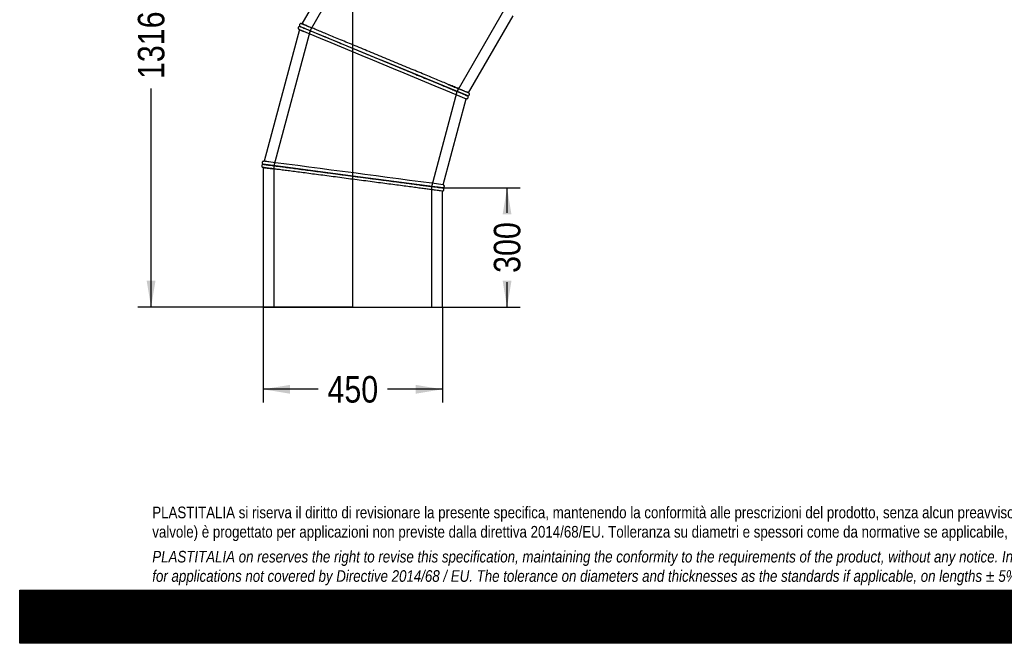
# Model space of a CAD drawing. Header units: millimetres. Extents: x 0 to 4950, y 0 to 3500.
# Tile 1 of 6: x 0 to 2475, y 0 to 1567. Entities that reach past the tile are written whole.
import ezdxf
from ezdxf.enums import TextEntityAlignment as Align
from ezdxf.lldxf.tags import DXFTag

# ---------------------------------------------------------------- set-up
doc = ezdxf.new("R2010")
doc.units = ezdxf.units.MM
doc.header["$LTSCALE"] = 16.666667
for name, color, linetype in [('Default', 7, 'Continuous'), ('DV1_Default', 7, 'Continuous'), ('TUBO_X_GOMITO_90', 7, 'Continuous')]:
    doc.layers.add(name, color=color, linetype=linetype)
doc.styles.add('SEACAD_Arial_Narrow', font='ARIALN.TTF')
tags = doc.linetypes.add('HIDDEN2', pattern=[4.7625, 3.175, -1.5875]).pattern_tags.tags
tags[6:7] = [DXFTag(74, 4), DXFTag(75, 0), DXFTag(340, '0'), DXFTag(46, 0.0), DXFTag(50, 0.0), DXFTag(44, 0.0), DXFTag(45, 0.0)]
tags[4:5] = [DXFTag(74, 4), DXFTag(75, 0), DXFTag(340, '0'), DXFTag(46, 0.0), DXFTag(50, 0.0), DXFTag(44, 0.0), DXFTag(45, 0.0)]
tags = doc.linetypes.add('PHANTOM2', pattern=[31.75, 15.875, -3.175, 3.175, -3.175, 3.175, -3.175]).pattern_tags.tags
tags[14:15] = [DXFTag(74, 4), DXFTag(75, 0), DXFTag(340, '0'), DXFTag(46, 0.0), DXFTag(50, 0.0), DXFTag(44, 0.0), DXFTag(45, 0.0)]
tags[12:13] = [DXFTag(74, 4), DXFTag(75, 0), DXFTag(340, '0'), DXFTag(46, 0.0), DXFTag(50, 0.0), DXFTag(44, 0.0), DXFTag(45, 0.0)]
tags[10:11] = [DXFTag(74, 4), DXFTag(75, 0), DXFTag(340, '0'), DXFTag(46, 0.0), DXFTag(50, 0.0), DXFTag(44, 0.0), DXFTag(45, 0.0)]
tags[8:9] = [DXFTag(74, 4), DXFTag(75, 0), DXFTag(340, '0'), DXFTag(46, 0.0), DXFTag(50, 0.0), DXFTag(44, 0.0), DXFTag(45, 0.0)]
tags[6:7] = [DXFTag(74, 4), DXFTag(75, 0), DXFTag(340, '0'), DXFTag(46, 0.0), DXFTag(50, 0.0), DXFTag(44, 0.0), DXFTag(45, 0.0)]
tags[4:5] = [DXFTag(74, 4), DXFTag(75, 0), DXFTag(340, '0'), DXFTag(46, 0.0), DXFTag(50, 0.0), DXFTag(44, 0.0), DXFTag(45, 0.0)]
doc.dimstyles.new('Plastitalia', dxfattribs={"dimtxt": 66.666667, "dimasz": 66.666667, "dimexe": 33.333333, "dimexo": 0, "dimgap": 16.666667, "dimtad": 0, "dimdec": 0, "dimtxsty": 'SEACAD_Arial_Narrow', "dimblk1": '_SE_FILLED', "dimblk2": '_SE_FILLED', "dimsah": 1, "dimcen": 33.333333, "dimadec": 0, "dimazin": 0, "dimtfac": 0.8, "dimtdec": 1, "dimtmove": 0, "dimatfit": 3, "dimfxl": 1, "dimtolj": 1, "dimarcsym": 0})

# ---------------------------------------------------------------- blocks, each defined once
blk = doc.blocks.new('SE')
at = {"layer": 'DV1_Default', "color": 7, "linetype": 'PHANTOM2'}
blk.add_line((837.4, 844.3), (837.4, 2160.8), dxfattribs=at)
at = {"layer": 'TUBO_X_GOMITO_90', "color": 7, "linetype": 'Continuous'}
for p, q in [((880.4, 1853.3), (709.2, 1556.8)), ((1128.5, 1383.1), (1240.5, 1577)), ((703.1, 1542), (614.5, 1211.3)), ((705.2, 1549.9), (705.2, 1549.8)), ((705.2, 1549.8), (915.1, 1462.9)), ((705.2, 1549.8), (705.2, 1549.8)), ((705.2, 1549.8), (915.1, 1462.9)), ((915.1, 1462.9), (915.1, 1462.9)), ((915.1, 1462.9), (1124.5, 1376.1)), ((915.1, 1462.9), (915.1, 1462.9)), ((1124.5, 1376.1), (915.1, 1462.9)), ((1064.5, 1152.1), (1122.4, 1368.4)), ((1123.4, 1368.2), (1122.4, 1368.4)), ((1124.5, 1376.1), (1124.5, 1376.2)), ((1124.5, 1376.1), (1124.5, 1376.1)), ((1128.5, 1383.1), (1129.3, 1382.5)), ((612.4, 1203.6), (612.4, 1203.5)), ((837.6, 1173.9), (612.4, 1203.5)), ((612.4, 1203.5), (612.4, 1203.5)), ((612.4, 1203.5), (837.6, 1173.9)), ((612.4, 1195.5), (612.4, 844.3)), ((837.6, 1173.9), (837.6, 1173.9)), ((837.6, 1173.9), (1062.4, 1144.3)), ((837.6, 1173.9), (837.6, 1173.9)), ((1062.4, 1144.3), (837.6, 1173.9)), ((1062.4, 1144.3), (1062.4, 1144.3)), ((1062.4, 1144.3), (1062.4, 1144.3)), ((1064.5, 1152.1), (1065.4, 1151.7)), ((1063.4, 1136.4), (1062.4, 1136.3)), ((1062.4, 844.3), (1062.4, 1136.3)), ((612.4, 844.3), (1062.4, 844.3))]:
    blk.add_line(p, q, dxfattribs=at)
at = {"layer": 'TUBO_X_GOMITO_90', "color": 7, "linetype": 'HIDDEN2'}
for p, q in [((905.8, 1843.9), (730, 1539.5)), ((1099.6, 1386.4), (1223.1, 1600.4)), ((730, 1539.5), (639.1, 1200)), ((1035.7, 1147.8), (1099.6, 1386.4)), ((639.1, 1200), (639.1, 844.3)), ((1035.7, 844.3), (1035.7, 1147.8))]:
    blk.add_line(p, q, dxfattribs=at)
at = {"layer": 'TUBO_X_GOMITO_90', "color": 7, "linetype": 'Continuous'}
for centre, radius, start, end in [((731.5, 1602.7), 66.9, 243.16, 248.5389), ((288933.2, 696798), 752633.6, 247.4827236, 247.5172764), ((641.6, 1375.6), 193.2, 66.7706, 70.1365), ((1192.9, 1558.5), 194.6, 246.8339, 250.0282), ((1098.1, 1319), 62.8, 63.4848, 68.4229), ((624, 1260.5), 65.9, 258.0759, 263.5319), ((596.1, 1018.9), 193.2, 81.7706, 85.1365), ((-97398.9, -745013), 752633.6, 82.4827236, 82.5172716), ((1081.2, 1338.2), 194.6, 261.8339, 265.0282), ((1052.7, 1089.4), 55.6, 77.9333, 83.5481)]:
    blk.add_arc(centre, radius, start, end, dxfattribs=at)
at = {"layer": 'TUBO_X_GOMITO_90', "color": 7, "linetype": 'HIDDEN2'}
for centre, radius, start, end in [((749.3, 1640.6), 108.8, 246.4285, 248.6749), ((965.1, 2144.8), 657.1, 247.1384, 247.5202), ((609.6, 1292.4), 282.4, 66.8617, 67.2236), ((-834.3, -3307), 5076.2, 67.4214, 67.5497), ((1040.4, 1192.1), 202.2, 66.0114, 68.4329), ((1040.4, 1192.1), 202.2, 64.895, 65.2474), ((629.9, 1292.7), 98.7, 261.5813, 263.6805), ((586.7, 930.1), 282.4, 81.8617, 82.2236), ((1033.2, 976.4), 170.2, 81.7044, 83.5514)]:
    blk.add_arc(centre, radius, start, end, dxfattribs=at)
at = {"layer": 'TUBO_X_GOMITO_90', "color": 7, "linetype": 'Continuous'}
for points, knots in [([(704.3, 1549.9), (703.8, 1549.9), (702.9, 1549.8), (701.8, 1549.3), (701.1, 1548.6), (700.5, 1547.7), (700.1, 1546.7), (700.1, 1545.4), (700.5, 1544.1), (701, 1543.4), (701.4, 1543)], [0, 0, 0, 0, 0.152516, 0.272964, 0.368087, 0.469007, 0.586163, 0.717646, 0.85824, 1, 1, 1, 1]), ([(707.2, 1557.3), (706.9, 1557.3), (706.3, 1557.2), (705.1, 1556.8), (704.2, 1556.1), (703.5, 1555), (703.2, 1554.1), (703.2, 1553.1), (703.3, 1552.2), (703.7, 1551.2), (704.2, 1550.7), (704.4, 1550.4)], [0, 0, 0, 0, 0.107077, 0.204541, 0.366432, 0.489047, 0.582732, 0.678603, 0.782944, 0.891834, 1, 1, 1, 1]), ([(705.2, 1549.8), (705.2, 1549.8), (706.5, 1549.2), (710.6, 1547.5), (712.3, 1546.8), (716.3, 1545.2), (718.7, 1544.2), (724, 1542), (727, 1540.8), (733.5, 1538.1), (737, 1536.6), (744.6, 1533.5), (748.7, 1531.8), (757.3, 1528.2), (762, 1526.3), (771.7, 1522.2), (776.8, 1520.1), (787.5, 1515.7), (793, 1513.4), (804.5, 1508.7), (810.4, 1506.2), (822.5, 1501.2), (828.7, 1498.6), (841.4, 1493.4), (847.9, 1490.7), (861, 1485.3), (867.7, 1482.5), (881.1, 1476.9), (887.9, 1474.1), (901.5, 1468.5), (908.3, 1465.7), (915.1, 1462.9)], [0.5000745, 0.5000745, 0.5000745, 0.5000745, 0.5625, 0.5625, 0.59375, 0.59375, 0.625, 0.625, 0.65625, 0.65625, 0.6875, 0.6875, 0.71875, 0.71875, 0.75, 0.75, 0.78125, 0.78125, 0.8125, 0.8125, 0.84375, 0.84375, 0.875, 0.875, 0.90625, 0.90625, 0.9375, 0.9375, 0.96875, 0.96875, 1, 1, 1, 1]), ([(705.2, 1549.8), (705.2, 1549.8), (706.6, 1549.3), (710.6, 1547.6), (712.3, 1546.9), (716.3, 1545.2), (718.7, 1544.3), (724, 1542), (727, 1540.8), (733.5, 1538.1), (737, 1536.7), (744.6, 1533.5), (748.7, 1531.8), (757.4, 1528.2), (762, 1526.3), (771.7, 1522.3), (776.8, 1520.1), (787.5, 1515.7), (793, 1513.4), (804.5, 1508.7), (810.4, 1506.2), (822.5, 1501.2), (828.7, 1498.6), (841.4, 1493.4), (847.9, 1490.7), (861, 1485.3), (867.7, 1482.5), (881.1, 1476.9), (887.9, 1474.1), (901.5, 1468.5), (908.3, 1465.7), (915.1, 1462.9)], [0.5000745, 0.5000745, 0.5000745, 0.5000745, 0.5625, 0.5625, 0.59375, 0.59375, 0.625, 0.625, 0.65625, 0.65625, 0.6875, 0.6875, 0.71875, 0.71875, 0.75, 0.75, 0.78125, 0.78125, 0.8125, 0.8125, 0.84375, 0.84375, 0.875, 0.875, 0.90625, 0.90625, 0.9375, 0.9375, 0.96875, 0.96875, 1, 1, 1, 1]), ([(1128.5, 1383.1), (1128.5, 1383.1), (1127.1, 1383.6), (1123.1, 1385.3), (1121.4, 1386), (1117.3, 1387.7), (1115, 1388.7), (1109.7, 1390.9), (1106.7, 1392.1), (1100.2, 1394.8), (1096.6, 1396.3), (1089, 1399.5), (1084.9, 1401.1), (1076.2, 1404.8), (1071.6, 1406.7), (1061.8, 1410.7), (1056.7, 1412.8), (1046.1, 1417.3), (1040.5, 1419.6), (1023.4, 1426.7), (1011.2, 1431.7), (992.2, 1439.6), (985.7, 1442.3), (972.6, 1447.7), (965.9, 1450.5), (952.5, 1456), (945.7, 1458.8), (932.1, 1464.5), (925.4, 1467.3), (911.8, 1472.9), (905.1, 1475.7), (891.6, 1481.3), (884.8, 1484.1), (871.3, 1489.6), (864.7, 1492.4), (851.6, 1497.8), (845.1, 1500.5), (832.4, 1505.8), (826.2, 1508.3), (814.1, 1513.3), (808.2, 1515.8), (796.8, 1520.5), (791.3, 1522.8), (780.6, 1527.2), (775.5, 1529.3), (765.8, 1533.3), (761.2, 1535.3), (752.5, 1538.9), (748.4, 1540.6), (740.7, 1543.7), (737.1, 1545.2), (730.7, 1547.9), (727.8, 1549.1), (722.6, 1551.2), (720.3, 1552.2), (716.3, 1553.8), (714.6, 1554.5), (711.9, 1555.7), (710.9, 1556.1), (709.5, 1556.6), (709.2, 1556.8), (709.2, 1556.8), (709.2, 1556.8), (709.2, 1556.8)], [0, 0, 0, 0, 0.03125, 0.03125, 0.046875, 0.046875, 0.0625, 0.0625, 0.078125, 0.078125, 0.09375, 0.09375, 0.109375, 0.109375, 0.125, 0.125, 0.140625, 0.140625, 0.15625, 0.15625, 0.1875, 0.1875, 0.203125, 0.203125, 0.21875, 0.21875, 0.234375, 0.234375, 0.25, 0.25, 0.265625, 0.265625, 0.28125, 0.28125, 0.296875, 0.296875, 0.3125, 0.3125, 0.328125, 0.328125, 0.34375, 0.34375, 0.359375, 0.359375, 0.375, 0.375, 0.390625, 0.390625, 0.40625, 0.40625, 0.421875, 0.421875, 0.4375, 0.4375, 0.453125, 0.453125, 0.46875, 0.46875, 0.484375, 0.484375, 0.5, 0.5, 0.5035747, 0.5035747, 0.5035747, 0.5035747]), ([(915.1, 1462.9), (928.6, 1457.3), (942.1, 1451.7), (962.3, 1443.3), (968.9, 1440.6), (982, 1435.1), (988.5, 1432.5), (1001.1, 1427.2), (1007.3, 1424.7), (1019.4, 1419.6), (1025.3, 1417.2), (1042.4, 1410.1), (1053.1, 1405.7), (1067.7, 1399.6), (1072.3, 1397.7), (1081.1, 1394.1), (1085.2, 1392.4), (1092.8, 1389.2), (1096.4, 1387.7), (1102.9, 1385.1), (1105.8, 1383.8), (1111, 1381.7), (1113.3, 1380.7), (1117.3, 1379.1), (1119, 1378.4), (1123.1, 1376.7), (1124.5, 1376.1), (1124.5, 1376.1), (1124.5, 1376.1), (1124.5, 1376.1)], [0, 0, 0, 0, 0.0625, 0.0625, 0.09375, 0.09375, 0.125, 0.125, 0.15625, 0.15625, 0.1875, 0.1875, 0.25, 0.25, 0.28125, 0.28125, 0.3125, 0.3125, 0.34375, 0.34375, 0.375, 0.375, 0.40625, 0.40625, 0.4375, 0.4375, 0.5, 0.5, 0.5002483, 0.5002483, 0.5002483, 0.5002483]), ([(915.1, 1462.9), (928.6, 1457.3), (942.1, 1451.7), (962.3, 1443.3), (968.9, 1440.6), (982, 1435.1), (988.5, 1432.5), (1001.2, 1427.2), (1007.3, 1424.7), (1019.4, 1419.6), (1025.4, 1417.2), (1042.5, 1410.1), (1053.2, 1405.7), (1067.7, 1399.7), (1072.4, 1397.7), (1081.1, 1394.1), (1085.2, 1392.4), (1092.9, 1389.2), (1096.4, 1387.8), (1102.9, 1385.1), (1105.8, 1383.9), (1111.1, 1381.7), (1113.4, 1380.8), (1115.4, 1379.9), (1115.4, 1379.9), (1115.5, 1379.9)], [0, 0, 0, 0, 0.0625, 0.0625, 0.09375, 0.09375, 0.125, 0.125, 0.15625, 0.15625, 0.1875, 0.1875, 0.25, 0.25, 0.28125, 0.28125, 0.3125, 0.3125, 0.34375, 0.34375, 0.375, 0.375, 0.40625, 0.40625, 0.4067479, 0.4067479, 0.4067479, 0.4067479]), ([(1119.9, 1378.1), (1120.1, 1378), (1120.3, 1377.9), (1123.1, 1376.7), (1124.5, 1376.2), (1124.5, 1376.2), (1124.5, 1376.2), (1124.5, 1376.2)], [0.43383586, 0.43383586, 0.43383586, 0.43383586, 0.4375, 0.4375, 0.5, 0.5, 0.50034143, 0.50034143, 0.50034143, 0.50034143]), ([(1123.4, 1368.2), (1123.9, 1368.3), (1124.7, 1368.3), (1125.9, 1369), (1126.8, 1369.9), (1127.3, 1371), (1127.5, 1372), (1127.4, 1373), (1127.1, 1374.1), (1126.5, 1374.8), (1126.2, 1375.2)], [0, 0, 0, 0, 0.14176, 0.282354, 0.413837, 0.530993, 0.631913, 0.727036, 0.847484, 1, 1, 1, 1]), ([(1126.4, 1375.6), (1126.8, 1375.6), (1127.3, 1375.7), (1128.4, 1376), (1129.3, 1376.6), (1130, 1377.5), (1130.4, 1378.5), (1130.6, 1379.5), (1130.5, 1380.6), (1130, 1381.6), (1129.6, 1382.2), (1129.3, 1382.5)], [0, 0, 0, 0, 0.100559, 0.189818, 0.334677, 0.44262, 0.539867, 0.648595, 0.765411, 0.884741, 1, 1, 1, 1]), ([(611.4, 1203.4), (611.1, 1203.3), (610.6, 1203.1), (609.7, 1202.5), (608.9, 1201.7), (608.5, 1200.6), (608.3, 1199.6), (608.4, 1198.6), (608.8, 1197.6), (609.5, 1196.6), (610.1, 1196.2), (610.4, 1196)], [0, 0, 0, 0, 0.100559, 0.189818, 0.334677, 0.44262, 0.539867, 0.648595, 0.765411, 0.884741, 1, 1, 1, 1]), ([(612.4, 1211.3), (612.1, 1211.2), (611.5, 1211), (610.5, 1210.3), (609.8, 1209.3), (609.4, 1208.1), (609.4, 1207.1), (609.6, 1206.2), (610, 1205.3), (610.6, 1204.5), (611.2, 1204.1), (611.5, 1203.9)], [0, 0, 0, 0, 0.107077, 0.204541, 0.366432, 0.489047, 0.582732, 0.678603, 0.782944, 0.891834, 1, 1, 1, 1]), ([(612.4, 1203.6), (612.4, 1203.6), (613.9, 1203.4), (618.2, 1202.8), (620, 1202.6), (624.4, 1202), (626.9, 1201.7), (632.6, 1200.9), (635.8, 1200.5), (642.8, 1199.6), (646.5, 1199.1), (654.7, 1198), (659.1, 1197.4), (668.4, 1196.2), (673.4, 1195.5), (683.8, 1194.2), (689.3, 1193.4), (700.7, 1191.9), (706.7, 1191.1), (719, 1189.5), (725.3, 1188.7), (738.3, 1187), (745, 1186.1), (758.6, 1184.3), (765.5, 1183.4), (779.6, 1181.5), (786.8, 1180.6), (801.2, 1178.7), (808.5, 1177.7), (823.1, 1175.8), (830.4, 1174.8), (837.6, 1173.9)], [0.5000745, 0.5000745, 0.5000745, 0.5000745, 0.5625, 0.5625, 0.59375, 0.59375, 0.625, 0.625, 0.65625, 0.65625, 0.6875, 0.6875, 0.71875, 0.71875, 0.75, 0.75, 0.78125, 0.78125, 0.8125, 0.8125, 0.84375, 0.84375, 0.875, 0.875, 0.90625, 0.90625, 0.9375, 0.9375, 0.96875, 0.96875, 1, 1, 1, 1]), ([(612.4, 1203.5), (612.4, 1203.5), (613.9, 1203.3), (618.2, 1202.7), (620, 1202.5), (624.4, 1201.9), (626.9, 1201.6), (632.6, 1200.9), (635.8, 1200.4), (642.7, 1199.5), (646.5, 1199), (654.7, 1198), (659.1, 1197.4), (668.4, 1196.2), (673.4, 1195.5), (683.8, 1194.1), (689.3, 1193.4), (700.7, 1191.9), (706.7, 1191.1), (719, 1189.5), (725.3, 1188.7), (738.3, 1187), (745, 1186.1), (758.6, 1184.3), (765.5, 1183.4), (779.6, 1181.5), (786.8, 1180.6), (801.2, 1178.7), (808.5, 1177.7), (823.1, 1175.8), (830.4, 1174.8), (837.6, 1173.9)], [0.5000705, 0.5000705, 0.5000705, 0.5000705, 0.5625, 0.5625, 0.59375, 0.59375, 0.625, 0.625, 0.65625, 0.65625, 0.6875, 0.6875, 0.71875, 0.71875, 0.75, 0.75, 0.78125, 0.78125, 0.8125, 0.8125, 0.84375, 0.84375, 0.875, 0.875, 0.90625, 0.90625, 0.9375, 0.9375, 0.96875, 0.96875, 1, 1, 1, 1]), ([(1062.4, 1136.3), (1062.4, 1136.3), (1060.9, 1136.5), (1056.5, 1137), (1054.7, 1137.3), (1050.4, 1137.8), (1047.9, 1138.2), (1042.2, 1138.9), (1039, 1139.3), (1032, 1140.3), (1028.2, 1140.8), (1020, 1141.8), (1015.6, 1142.4), (1006.3, 1143.6), (1001.3, 1144.3), (990.8, 1145.7), (985.3, 1146.4), (973.9, 1147.9), (968, 1148.7), (949.6, 1151.1), (936.5, 1152.8), (916.1, 1155.5), (909.1, 1156.4), (895.1, 1158.3), (887.9, 1159.2), (873.5, 1161.1), (866.2, 1162.1), (851.7, 1164), (844.4, 1164.9), (829.9, 1166.8), (822.6, 1167.8), (808.1, 1169.7), (800.8, 1170.7), (786.4, 1172.6), (779.3, 1173.5), (765.2, 1175.4), (758.3, 1176.3), (744.7, 1178.1), (738, 1178.9), (725, 1180.7), (718.7, 1181.5), (706.4, 1183.1), (700.5, 1183.9), (689.1, 1185.4), (683.6, 1186.1), (673.2, 1187.5), (668.2, 1188.1), (658.8, 1189.4), (654.4, 1190), (646.2, 1191), (642.4, 1191.5), (635.5, 1192.5), (632.4, 1192.9), (626.8, 1193.6), (624.3, 1193.9), (620, 1194.5), (618.2, 1194.7), (615.3, 1195.1), (614.2, 1195.3), (612.7, 1195.5), (612.4, 1195.5), (612.4, 1195.5)], [0, 0, 0, 0, 0.03125, 0.03125, 0.046875, 0.046875, 0.0625, 0.0625, 0.078125, 0.078125, 0.09375, 0.09375, 0.109375, 0.109375, 0.125, 0.125, 0.140625, 0.140625, 0.15625, 0.15625, 0.1875, 0.1875, 0.203125, 0.203125, 0.21875, 0.21875, 0.234375, 0.234375, 0.25, 0.25, 0.265625, 0.265625, 0.28125, 0.28125, 0.296875, 0.296875, 0.3125, 0.3125, 0.328125, 0.328125, 0.34375, 0.34375, 0.359375, 0.359375, 0.375, 0.375, 0.390625, 0.390625, 0.40625, 0.40625, 0.421875, 0.421875, 0.4375, 0.4375, 0.453125, 0.453125, 0.46875, 0.46875, 0.484375, 0.484375, 0.4999164, 0.4999164, 0.4999164, 0.4999164]), ([(837.6, 1173.9), (852.2, 1172), (866.7, 1170.1), (888.3, 1167.2), (895.4, 1166.3), (909.5, 1164.4), (916.4, 1163.5), (930, 1161.7), (936.7, 1160.8), (949.6, 1159.1), (956, 1158.3), (974.3, 1155.9), (985.8, 1154.4), (1001.5, 1152.3), (1006.4, 1151.6), (1015.8, 1150.4), (1020.2, 1149.8), (1028.4, 1148.7), (1032.3, 1148.2), (1039.2, 1147.3), (1042.3, 1146.9), (1047.9, 1146.2), (1050.4, 1145.8), (1052.6, 1145.6), (1052.6, 1145.6), (1052.7, 1145.5)], [0, 0, 0, 0, 0.0625, 0.0625, 0.09375, 0.09375, 0.125, 0.125, 0.15625, 0.15625, 0.1875, 0.1875, 0.25, 0.25, 0.28125, 0.28125, 0.3125, 0.3125, 0.34375, 0.34375, 0.375, 0.375, 0.40625, 0.40625, 0.4067481, 0.4067481, 0.4067481, 0.4067481]), ([(837.6, 1173.9), (852.2, 1172), (866.7, 1170.1), (888.3, 1167.2), (895.4, 1166.3), (909.5, 1164.4), (916.4, 1163.5), (930, 1161.7), (936.7, 1160.9), (949.6, 1159.2), (956, 1158.3), (974.3, 1155.9), (985.8, 1154.4), (1001.5, 1152.3), (1006.4, 1151.7), (1015.8, 1150.5), (1020.2, 1149.9), (1028.4, 1148.8), (1032.3, 1148.3), (1039.2, 1147.4), (1042.3, 1147), (1048, 1146.2), (1050.4, 1145.9), (1052.6, 1145.6), (1052.6, 1145.6), (1052.7, 1145.6)], [0, 0, 0, 0, 0.0625, 0.0625, 0.09375, 0.09375, 0.125, 0.125, 0.15625, 0.15625, 0.1875, 0.1875, 0.25, 0.25, 0.28125, 0.28125, 0.3125, 0.3125, 0.34375, 0.34375, 0.375, 0.375, 0.40625, 0.40625, 0.4067479, 0.4067479, 0.4067479, 0.4067479]), ([(1056.9, 1145.1), (1057.3, 1145), (1057.7, 1145), (1060.9, 1144.5), (1062.4, 1144.3), (1062.4, 1144.3), (1062.4, 1144.3), (1062.4, 1144.3)], [0.43038251, 0.43038251, 0.43038251, 0.43038251, 0.4375, 0.4375, 0.5, 0.5, 0.50034143, 0.50034143, 0.50034143, 0.50034143]), ([(1057.5, 1144.9), (1057.6, 1144.9), (1057.8, 1144.9), (1060.9, 1144.5), (1062.4, 1144.3), (1062.4, 1144.3), (1062.4, 1144.3), (1062.4, 1144.3)], [0.43383601, 0.43383601, 0.43383601, 0.43383601, 0.4375, 0.4375, 0.5, 0.5, 0.50033765, 0.50033765, 0.50033765, 0.50033765]), ([(1063.4, 1136.4), (1063.7, 1136.5), (1064.3, 1136.7), (1065.3, 1137.4), (1066, 1138.4), (1066.4, 1139.6), (1066.4, 1140.6), (1066.2, 1141.5), (1065.8, 1142.4), (1065.2, 1143.2), (1064.6, 1143.6), (1064.3, 1143.8)], [0, 0, 0, 0, 0.107077, 0.204541, 0.366432, 0.489047, 0.582732, 0.678603, 0.782944, 0.891834, 1, 1, 1, 1]), ([(1064.4, 1144.3), (1064.7, 1144.4), (1065.3, 1144.6), (1066.2, 1145.2), (1066.9, 1146), (1067.3, 1147.1), (1067.5, 1148.1), (1067.4, 1149.1), (1067, 1150.1), (1066.3, 1151.1), (1065.7, 1151.5), (1065.4, 1151.7)], [0, 0, 0, 0, 0.100559, 0.189818, 0.334677, 0.44262, 0.539867, 0.648595, 0.765411, 0.884741, 1, 1, 1, 1])]:
    blk.add_open_spline(points, degree=3, knots=knots, dxfattribs=at)
for points in [[(703.2, 1542), (702.5, 1542.2), (701.9, 1542.5), (701.4, 1543)], [(704.3, 1549.9), (704.7, 1549.9), (705, 1549.8), (705.2, 1549.8)], [(705.2, 1549.8), (705.1, 1549.9), (704.8, 1550.1), (704.4, 1550.4)], [(707.2, 1557.3), (708, 1557.3), (708.6, 1557.1), (709.3, 1556.7)], [(1124.5, 1376.1), (1125.1, 1375.9), (1125.7, 1375.6), (1126.2, 1375.2)], [(1126.4, 1375.6), (1125.8, 1375.6), (1125.1, 1375.8), (1124.6, 1376.1)], [(612.5, 1195.5), (611.8, 1195.5), (611.1, 1195.7), (610.4, 1196)], [(611.4, 1203.4), (611.9, 1203.5), (612.3, 1203.5), (612.4, 1203.5)], [(612.4, 1203.6), (612.2, 1203.6), (611.9, 1203.8), (611.5, 1203.9)], [(612.4, 1211.3), (613.1, 1211.5), (613.8, 1211.5), (614.5, 1211.3)], [(1062.3, 1144.3), (1063, 1144.3), (1063.7, 1144.1), (1064.3, 1143.8)], [(1064.4, 1144.3), (1063.7, 1144.2), (1063.1, 1144.2), (1062.4, 1144.3)]]:
    blk.add_open_spline(points, degree=3, dxfattribs=at)
at = {"layer": 'TUBO_X_GOMITO_90', "color": 7, "linetype": 'HIDDEN2'}
for points, knots in [([(709.2, 1556.8), (709.5, 1556.6), (710.9, 1556.1), (714.7, 1554.5), (716.4, 1553.8), (720.4, 1552.1), (722.7, 1551.2), (727.3, 1549.3), (729.4, 1548.4), (731.6, 1547.5)], [0.50357465, 0.50357465, 0.50357465, 0.50357465, 0.53125, 0.53125, 0.546875, 0.546875, 0.5625, 0.5625, 0.57365051, 0.57365051, 0.57365051, 0.57365051]), ([(1077.1, 1404.4), (1078.4, 1403.9), (1079.6, 1403.4), (1085.2, 1401), (1089.3, 1399.3), (1097, 1396.2), (1100.5, 1394.7), (1107, 1392), (1109.9, 1390.8), (1115.1, 1388.6), (1117.4, 1387.7), (1121.4, 1386), (1123.1, 1385.3), (1124.5, 1384.7), (1124.6, 1384.7), (1124.6, 1384.7)], [0.88624589, 0.88624589, 0.88624589, 0.88624589, 0.890625, 0.890625, 0.90625, 0.90625, 0.921875, 0.921875, 0.9375, 0.9375, 0.953125, 0.953125, 0.96875, 0.96875, 0.96938667, 0.96938667, 0.96938667, 0.96938667]), ([(1124.5, 1376.1), (1124.5, 1376.1), (1123.1, 1376.7), (1119.1, 1378.3), (1117.4, 1379), (1113.4, 1380.7), (1111.1, 1381.7), (1106.8, 1383.4), (1105.1, 1384.1), (1103.3, 1384.9)], [0.5002483, 0.5002483, 0.5002483, 0.5002483, 0.5625, 0.5625, 0.59375, 0.59375, 0.625, 0.625, 0.6438715, 0.6438715, 0.6438715, 0.6438715]), ([(1120.5, 1377.8), (1120.5, 1377.8), (1120.5, 1377.8), (1119.1, 1378.4), (1117.5, 1379.1), (1115, 1380.1), (1114.5, 1380.3), (1113.9, 1380.5)], [0.56239037, 0.56239037, 0.56239037, 0.56239037, 0.5625, 0.5625, 0.59375, 0.59375, 0.60128803, 0.60128803, 0.60128803, 0.60128803]), ([(617.6, 1194.8), (618.9, 1194.7), (620.4, 1194.4), (624.4, 1193.9), (626.9, 1193.6), (631.8, 1192.9), (634, 1192.7), (636.4, 1192.3)], [0.53397212, 0.53397212, 0.53397212, 0.53397212, 0.546875, 0.546875, 0.5625, 0.5625, 0.57370287, 0.57370287, 0.57370287, 0.57370287]), ([(1058.1, 1144.9), (1058.1, 1144.9), (1058.1, 1144.9), (1056.6, 1145.1), (1054.8, 1145.3), (1052.1, 1145.7), (1051.6, 1145.8), (1051, 1145.8)], [0.56239037, 0.56239037, 0.56239037, 0.56239037, 0.5625, 0.5625, 0.59375, 0.59375, 0.60128803, 0.60128803, 0.60128803, 0.60128803]), ([(1058.1, 1144.8), (1058.1, 1144.8), (1058.1, 1144.8), (1056.6, 1145), (1054.8, 1145.3), (1052.2, 1145.6), (1051.7, 1145.7), (1051.2, 1145.7)], [0.56239023, 0.56239023, 0.56239023, 0.56239023, 0.5625, 0.5625, 0.59375, 0.59375, 0.600579, 0.600579, 0.600579, 0.600579])]:
    blk.add_open_spline(points, degree=3, knots=knots, dxfattribs=at)
for points in [[(1115.5, 1379.9), (1117.2, 1379.2), (1118.7, 1378.6), (1119.9, 1378.1)], [(1052.7, 1145.6), (1054.3, 1145.4), (1055.7, 1145.2), (1056.9, 1145.1)], [(1052.7, 1145.5), (1054.5, 1145.3), (1056.1, 1145.1), (1057.5, 1144.9)]]:
    blk.add_open_spline(points, degree=3, dxfattribs=at)
blk = doc.blocks.new('DMBLK33')
at = {"layer": 'Default', "linetype": 'Continuous'}
for points in [[(679.1, 627.1), (679.1, 649.3), (612.4, 638.2)], [(995.7, 627.1), (1062.4, 638.2), (995.7, 649.3)]]:
    blk.add_hatch(color=7, dxfattribs=at).paths.add_polyline_path(points)
at = {"layer": 'Default', "color": 7, "linetype": 'Continuous'}
for p, q in [((612.4, 844.3), (612.4, 604.9)), ((1062.4, 844.3), (1062.4, 604.9)), ((750.4, 638.2), (612.4, 638.2)), ((1062.4, 638.2), (924.4, 638.2))]:
    blk.add_line(p, q, dxfattribs=at)
at = {"layer": 'Default', "color": 7, "linetype": 'Continuous', "style": 'SEACAD_Arial_Narrow'}
blk.add_text('450', height=66.67, dxfattribs=at).set_placement((773.7, 671.5), align=Align.TOP_LEFT)
blk = doc.blocks.new('_SE_FILLED')
at = {"color": 0}
blk.add_line((0, 0), (-1, 0), dxfattribs=at)
blk.add_solid([(0, 0), (-1, -0.1665), (-1, 0.1665), (0, 0)], dxfattribs=at)
blk = doc.blocks.new('DMBLK34')
at = {"layer": 'Default', "linetype": 'Continuous'}
for points in [[(319.2, 2094.1), (341.4, 2094.1), (330.3, 2160.8)], [(319.2, 911), (330.3, 844.3), (341.4, 911)]]:
    blk.add_hatch(color=7, dxfattribs=at).paths.add_polyline_path(points)
at = {"layer": 'Default', "color": 7, "linetype": 'Continuous'}
for p, q in [((837.4, 2160.8), (297, 2160.8)), ((330.3, 1610.7), (330.3, 2160.8)), ((330.3, 844.3), (330.3, 1394.4)), ((837.4, 844.3), (297, 844.3))]:
    blk.add_line(p, q, dxfattribs=at)
at = {"layer": 'Default', "color": 7, "linetype": 'Continuous', "style": 'SEACAD_Arial_Narrow'}
blk.add_text('1316', height=66.67, rotation=90, dxfattribs=at).set_placement((297, 1417.7), align=Align.TOP_LEFT)
blk = doc.blocks.new('DMBLK35')
at = {"layer": 'Default', "linetype": 'Continuous'}
for points in [[(771.5, 2702.5), (837.4, 2717.6), (770.2, 2724.7)], [(1401.3, 2093.6), (1394.1, 2160.8), (1379.1, 2094.9)]]:
    blk.add_hatch(color=7, dxfattribs=at).paths.add_polyline_path(points)
at = {"layer": 'Default', "color": 7, "linetype": 'Continuous'}
blk.add_line((837.4, 2160.8), (837.4, 2750.9), dxfattribs=at)
for start, end in [(41.4181, 103.7211), (346.2789, 24.0759)]:
    blk.add_arc((837.4, 2160.8), 556.8, start, end, dxfattribs=at)
at = {"layer": 'Default', "color": 7, "linetype": 'Continuous', "style": 'SEACAD_Arial_Narrow'}
blk.add_text('90°', height=66.67, rotation=302.747, dxfattribs=at).set_placement((1300.9, 2531), align=Align.TOP_LEFT)
blk = doc.blocks.new('DMBLK36')
at = {"layer": 'Default', "linetype": 'Continuous'}
for points in [[(1236.2, 1077.6), (1225.1, 1144.3), (1214, 1077.6)], [(1236.2, 911), (1214, 911), (1225.1, 844.3)]]:
    blk.add_hatch(color=7, dxfattribs=at).paths.add_polyline_path(points)
at = {"layer": 'Default', "color": 7, "linetype": 'Continuous'}
for p, q in [((1062.4, 1144.3), (1258.4, 1144.3)), ((1225.1, 1081.3), (1225.1, 1144.3)), ((1225.1, 844.3), (1225.1, 907.3)), ((1062.4, 844.3), (1258.4, 844.3))]:
    blk.add_line(p, q, dxfattribs=at)
at = {"layer": 'Default', "color": 7, "linetype": 'Continuous', "style": 'SEACAD_Arial_Narrow'}
blk.add_text('300', height=66.67, rotation=90, dxfattribs=at).set_placement((1191.8, 930.7), align=Align.TOP_LEFT)

msp = doc.modelspace()

# ---------------------------------------------------------------- hatches: boundary and pattern name
at = {"layer": 'Default', "linetype": 'Continuous'}
h = msp.add_hatch(dxfattribs=at)
h.set_pattern_fill('LINE', scale=0.6299213, angle=45, style=0)
h.paths.add_polyline_path([(4950, 0), (4950, 133.3), (0, 133.3), (0, 0)])
msp.add_hatch(color=7, dxfattribs=at).paths.add_polyline_path([(4950, 0), (4950, 133.3), (0, 133.3), (0, 0)])

# ---------------------------------------------------------------- linework, layer by layer
at = {"layer": 'Default', "color": 7, "linetype": 'Continuous'}
for p, q in [((0, 133.3), (4950, 133.3)), ((0, 0), (0, 133.3)), ((4950, 0), (0, 0))]:
    msp.add_line(p, q, dxfattribs=at)

# ---------------------------------------------------------------- block references
at = {"layer": 'Default'}
msp.add_blockref('SE', (0, 0), dxfattribs=at)

# ---------------------------------------------------------------- texts
at = {"layer": 'Default', "insert": (333.3, 343.4), "char_height": 29.1667, "width": 4283.333, "attachment_point": 1}
msp.add_mtext("{\\fArial Narrow|b0||i0||c0|p34;\\C7;\\H29.16666667;\\W1.;PLASTITALIA si riserva il diritto di revisionare la presente specifica, mantenendo la conformità alle prescrizioni del prodotto, senza alcun preavviso. In caso di assegnazione d'ordine si riserva di compiere una più dettagliata analisi tecnico/qualitativa. Il presente prodotto (ad esclusione delle \\P}{\\fArial Narrow|b0||i0||c0|p34;\\C7;\\H29.16666667;\\W1.;valvole) è progettato per applicazioni non previste dalla direttiva 2014/68/EU. Tolleranza su diametri e spessori come da normative se applicabile, su lunghezze ±5%, su angoli ±2°, se non diversamente specificato.\\P}{\\fArial Narrow|b0||i0||c0|p34;\\C7;\\H8.333333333;\\W1.;   \\P}{\\fArial Narrow|b0||i1||c0|p34;\\C7;\\H29.16666667;\\W1.;PLASTITALIA on reserves the right to revise this specification, maintaining the conformity to the requirements of the product, without any notice. In case of assignation of order on will reserve to make a more detailed analysis technical/qualitative. This product (excluding valves) is designed \\P}{\\fArial Narrow|b0||i1||c0|p34;\\C7;\\H29.16666667;\\W1.;for applications not covered by Directive 2014/68 / EU. The tolerance on diameters and thicknesses as the standards if applicable, on lengths ± 5%, on angles ± 2 °, unless otherwise indicated.\\P}", dxfattribs=at)

# ---------------------------------------------------------------- dimensions: what is measured, and where the dimension line sits
at = {"layer": 'Default', "color": 7, "linetype": 'Continuous'}
dim = msp.add_angular_dim_2l(base=(1231.1, 2554.5), line1=((837.4, 2160.8), (2153.9, 2160.8)), line2=((837.4, 2160.8), (837.4, 844.3)), text='\\A1;<>', dimstyle='Plastitalia', override={"dimadec": 1}, dxfattribs=at)
dim.commit()
dim.dimension.update_dxf_attribs({"geometry": 'DMBLK35', "text_midpoint": (1305.7, 2462), "dimtype": 162})
for base, p1, p2, angle, picture, middle in [((330.3027, 844.3002), (837.3837, 844.3002), (837.3837, 2160.7907), 90, 'DMBLK34', (330.3027, 1502.5455)), ((1225.1, 844.3), (1062.4, 844.3), (1062.4, 1144.3), 90, 'DMBLK36', (1225.1, 994.3)), ((1062.4, 638.2), (1062.4, 844.3), (612.4, 844.3), 180, 'DMBLK33', (837.4, 638.2))]:
    dim = msp.add_linear_dim(base=base, p1=p1, p2=p2, angle=angle, text='\\A1;<>', dimstyle='Plastitalia', dxfattribs=at)
    dim.commit()
    dim.dimension.update_dxf_attribs({"geometry": picture, "text_midpoint": middle, "dimtype": 161})

doc.saveas('drawing.dxf')
